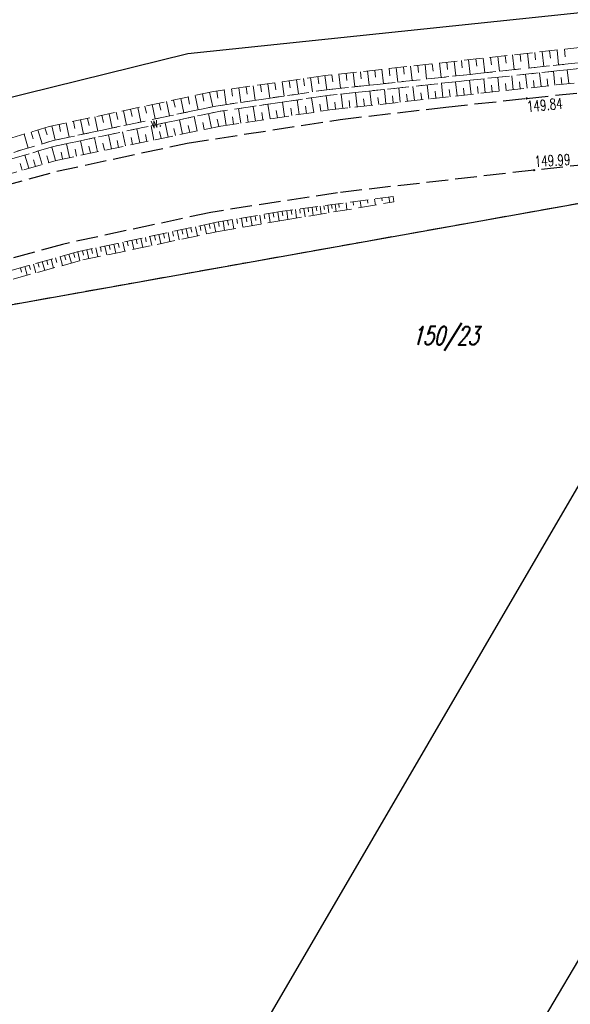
# Model space of a CAD drawing. Header units: metres. Extents: x 8430084 to 8437887, y 5768320 to 5771876.
# Tile 18 of 50: x 8433450 to 8433488, y 5770602 to 5770670. Entities that reach past the tile are written whole.
import ezdxf
from ezdxf.enums import TextEntityAlignment as Align

# ---------------------------------------------------------------- set-up
doc = ezdxf.new("R2010")
doc.units = ezdxf.units.M
doc.header["$MEASUREMENT"] = 0
for name, pattern in [('2_1', [0]), ('2_OTKJ', [2, 1.5, -0.5]), ('2_OTRK', [1.75, 1.25, -0.5]), ('2_OTRKG', [1.75, 1.25, -0.5]), ('2_OTWM', [1, 0.5, -0.5]), ('GDE', [0]), ('GUK', [2, 1.5, -0.5]), ('GUZ', [1, 0.5, -0.5])]:
    doc.linetypes.add(name, pattern=pattern)
doc.layers.get('0').update_dxf_attribs({"color": 250, "linetype": 'CONTINUOUS', "lineweight": 100})
for name, color, linetype, lineweight in [('Dzialki', 4, 'GDE', 30), ('Numery_dzialek', 4, 'CONTINUOUS', 30), ('OTK_L_0', 253, '2_OTKJ', 30), ('OTR_L_1', 252, '2_OTRK', 18), ('OTR_T_0', 253, 'CONTINUOUS', 18), ('OTW_E_T_2', 7, 'CONTINUOUS', 0), ('OTW_L_3', 7, 'CONTINUOUS', 18), ('Uzytki', 253, 'GUZ', 18)]:
    doc.layers.add(name, color=color, linetype=linetype, lineweight=lineweight)
doc.layers.add('Kontury', color=7, linetype='GUK', lineweight=18, true_color=0x008000)
doc.styles.get("Standard").update_dxf_attribs({"font": 'Simplex.SHX', "width": 0.75})

# ---------------------------------------------------------------- blocks, each defined once
blk = doc.blocks.new('2_OTRS')
at = {"color": 0, "linetype": 'Continuous'}
blk.add_circle((0, 0), 0.045, dxfattribs=at)

msp = doc.modelspace()

# ---------------------------------------------------------------- linework, layer by layer
at = {"layer": 'Dzialki'}
for p, q in [((8433461.35, 5770667.91), (8433508.67, 5770672.84)), ((8433434.03, 5770661.13), (8433461.35, 5770667.91)), ((8433482.04, 5770594.38), (8433521.62, 5770661.46)), ((8433501.06, 5770659.79), (8433377.53, 5770447.68)), ((8433445.1, 5770649.79), (8433501.06, 5770659.79))]:
    msp.add_line(p, q, dxfattribs=at)
at = {"layer": 'Kontury'}
msp.add_line((8433501.06, 5770659.79), (8433445.1, 5770649.79), dxfattribs=at)
at = {"layer": 'OTK_L_0', "linetype": '2_OTKJ'}
for p, q in [((8433484.78, 5770664.79), (8433534.49, 5770670.13)), ((8433535.02, 5770665.16), (8433485.31, 5770659.82)), ((8433479.19, 5770664.19), (8433484.78, 5770664.79)), ((8433471.88, 5770663.33), (8433479.19, 5770664.19)), ((8433461.29, 5770661.69), (8433471.88, 5770663.33)), ((8433452.28, 5770659.74), (8433461.29, 5770661.69)), ((8433444.58, 5770657.64), (8433452.28, 5770659.74)), ((8433485.31, 5770659.82), (8433471.71, 5770658.26)), ((8433471.71, 5770658.26), (8433462.94, 5770656.9)), ((8433462.94, 5770656.9), (8433452.67, 5770654.68)), ((8433452.67, 5770654.68), (8433445.44, 5770652.68))]:
    msp.add_line(p, q, dxfattribs=at)
at = {"layer": 'OTR_L_1', "linetype": '2_OTRKG'}
for p, q in [((8433504.32, 5770670.06), (8433470.84, 5770666.37)), ((8433471.17, 5770663.99), (8433504.58, 5770667.68)), ((8433470.84, 5770666.37), (8433463.13, 5770665.27)), ((8433463.13, 5770665.27), (8433451.75, 5770662.84)), ((8433463.63, 5770662.87), (8433471.17, 5770663.99)), ((8433451.75, 5770662.84), (8433437.49, 5770658.53)), ((8433452.23, 5770660.5), (8433463.63, 5770662.87)), ((8433438.24, 5770656.4), (8433452.23, 5770660.5)), ((8433475.55, 5770657.99), (8433467.89, 5770656.97)), ((8433467.89, 5770656.97), (8433463.32, 5770656.21)), ((8433463.32, 5770656.21), (8433453.69, 5770654.16)), ((8433453.69, 5770654.16), (8433444.02, 5770651.46))]:
    msp.add_line(p, q, dxfattribs=at)
at = {"layer": 'OTR_L_1', "linetype": '2_OTRK'}
for p, q in [((8433470.96, 5770665.39), (8433504.44, 5770668.98)), ((8433504.48, 5770668.58), (8433471.01, 5770664.99)), ((8433463.29, 5770664.26), (8433470.96, 5770665.39)), ((8433471.01, 5770664.99), (8433463.49, 5770663.89)), ((8433452.03, 5770661.87), (8433463.29, 5770664.26)), ((8433463.49, 5770663.89), (8433452.05, 5770661.46)), ((8433437.81, 5770657.61), (8433452.03, 5770661.87)), ((8433452.05, 5770661.46), (8433437.94, 5770657.24)), ((8433467.98, 5770656.35), (8433475.6, 5770657.62)), ((8433475.6, 5770657.62), (8433475.55, 5770657.99)), ((8433463.44, 5770655.57), (8433467.98, 5770656.35)), ((8433454.09, 5770653.6), (8433463.44, 5770655.57)), ((8433444.2, 5770650.89), (8433454.09, 5770653.6))]:
    msp.add_line(p, q, dxfattribs=at)
at = {"layer": 'OTR_L_1', "linetype": '2_1'}
for p, q in [((8433483.814, 5770667.8), (8433483.926, 5770666.78)), ((8433484.324, 5770667.856), (8433484.38, 5770667.346)), ((8433484.834, 5770667.912), (8433484.947, 5770666.89)), ((8433485.346, 5770667.969), (8433485.402, 5770667.457)), ((8433485.858, 5770668.025), (8433485.971, 5770667)), ((8433486.37, 5770668.082), (8433486.427, 5770667.568)), ((8433486.884, 5770668.138), (8433486.997, 5770667.11)), ((8433487.398, 5770668.195), (8433487.455, 5770667.68)), ((8433477.755, 5770667.132), (8433477.865, 5770666.13)), ((8433478.256, 5770667.187), (8433478.311, 5770666.686)), ((8433478.757, 5770667.243), (8433478.868, 5770666.238)), ((8433479.26, 5770667.298), (8433479.315, 5770666.795)), ((8433479.763, 5770667.353), (8433479.874, 5770666.346)), ((8433480.266, 5770667.409), (8433480.322, 5770666.904)), ((8433480.771, 5770667.465), (8433480.882, 5770666.454)), ((8433481.276, 5770667.52), (8433481.332, 5770667.014)), ((8433481.782, 5770667.576), (8433481.894, 5770666.562)), ((8433482.289, 5770667.632), (8433482.345, 5770667.124)), ((8433482.797, 5770667.688), (8433482.909, 5770666.671)), ((8433483.305, 5770667.744), (8433483.361, 5770667.235)), ((8433471.311, 5770666.422), (8433471.365, 5770665.931)), ((8433471.802, 5770666.476), (8433471.91, 5770665.492)), ((8433472.294, 5770666.53), (8433472.348, 5770666.037)), ((8433472.787, 5770666.585), (8433472.896, 5770665.598)), ((8433473.28, 5770666.639), (8433473.335, 5770666.145)), ((8433473.775, 5770666.693), (8433473.884, 5770665.703)), ((8433474.27, 5770666.748), (8433474.324, 5770666.252)), ((8433474.765, 5770666.803), (8433474.875, 5770665.81)), ((8433475.262, 5770666.857), (8433475.316, 5770666.36)), ((8433475.759, 5770666.912), (8433475.869, 5770665.916)), ((8433476.257, 5770666.967), (8433476.312, 5770666.468)), ((8433476.755, 5770667.022), (8433476.865, 5770666.023)), ((8433477.255, 5770667.077), (8433477.31, 5770666.577)), ((8433484.819, 5770665.497), (8433484.713, 5770666.46)), ((8433485.779, 5770665.604), (8433485.673, 5770666.563)), ((8433486.736, 5770665.709), (8433486.63, 5770666.665)), ((8433487.69, 5770665.815), (8433487.585, 5770666.768)), ((8433466.871, 5770665.804), (8433467.013, 5770664.808)), ((8433467.368, 5770665.875), (8433467.439, 5770665.378)), ((8433467.865, 5770665.946), (8433468.006, 5770664.955)), ((8433468.36, 5770666.016), (8433468.431, 5770665.522)), ((8433468.854, 5770666.087), (8433468.995, 5770665.101)), ((8433469.348, 5770666.157), (8433469.418, 5770665.665)), ((8433469.84, 5770666.227), (8433469.98, 5770665.246)), ((8433470.33, 5770666.297), (8433470.4, 5770665.808)), ((8433470.82, 5770666.367), (8433470.96, 5770665.39)), ((8433478.995, 5770664.854), (8433478.887, 5770665.835)), ((8433479.973, 5770664.962), (8433479.865, 5770665.94)), ((8433480.949, 5770665.07), (8433480.841, 5770666.044)), ((8433481.921, 5770665.177), (8433481.814, 5770666.149)), ((8433482.89, 5770665.284), (8433482.783, 5770666.253)), ((8433483.373, 5770665.338), (8433483.32, 5770665.821)), ((8433483.856, 5770665.391), (8433483.749, 5770666.356)), ((8433484.338, 5770665.444), (8433484.285, 5770665.926)), ((8433485.299, 5770665.551), (8433485.246, 5770666.031)), ((8433486.258, 5770665.656), (8433486.205, 5770666.135)), ((8433487.213, 5770665.762), (8433487.161, 5770666.239)), ((8433462.355, 5770665.104), (8433462.461, 5770664.606)), ((8433462.854, 5770665.211), (8433463.067, 5770664.213)), ((8433463.355, 5770665.302), (8433463.428, 5770664.797)), ((8433463.861, 5770665.374), (8433464.005, 5770664.365)), ((8433464.366, 5770665.446), (8433464.437, 5770664.943)), ((8433464.869, 5770665.518), (8433465.012, 5770664.514)), ((8433465.371, 5770665.59), (8433465.443, 5770665.089)), ((8433465.872, 5770665.661), (8433466.015, 5770664.661)), ((8433466.372, 5770665.733), (8433466.443, 5770665.234)), ((8433472.06, 5770664.088), (8433471.949, 5770665.091)), ((8433473.06, 5770664.199), (8433472.95, 5770665.198)), ((8433474.057, 5770664.309), (8433473.947, 5770665.305)), ((8433475.051, 5770664.419), (8433474.941, 5770665.412)), ((8433476.042, 5770664.528), (8433475.932, 5770665.518)), ((8433476.536, 5770664.583), (8433476.481, 5770665.077)), ((8433477.029, 5770664.637), (8433476.92, 5770665.624)), ((8433477.522, 5770664.692), (8433477.468, 5770665.184)), ((8433478.014, 5770664.746), (8433477.905, 5770665.73)), ((8433478.505, 5770664.8), (8433478.451, 5770665.291)), ((8433479.485, 5770664.908), (8433479.431, 5770665.398)), ((8433480.461, 5770665.016), (8433480.408, 5770665.504)), ((8433481.435, 5770665.124), (8433481.381, 5770665.61)), ((8433482.406, 5770665.231), (8433482.352, 5770665.716)), ((8433459.368, 5770664.467), (8433459.474, 5770663.97)), ((8433459.865, 5770664.573), (8433460.077, 5770663.578)), ((8433460.362, 5770664.679), (8433460.468, 5770664.181)), ((8433460.86, 5770664.785), (8433461.073, 5770663.789)), ((8433461.358, 5770664.892), (8433461.464, 5770664.393)), ((8433461.856, 5770664.998), (8433462.069, 5770664.001)), ((8433467.034, 5770663.376), (8433466.884, 5770664.386)), ((8433468.043, 5770663.526), (8433467.894, 5770664.534)), ((8433469.05, 5770663.675), (8433468.901, 5770664.681)), ((8433470.055, 5770663.824), (8433469.906, 5770664.828)), ((8433470.557, 5770663.899), (8433470.482, 5770664.4)), ((8433471.057, 5770663.973), (8433470.909, 5770664.975)), ((8433471.559, 5770664.033), (8433471.503, 5770664.535)), ((8433472.561, 5770664.144), (8433472.505, 5770664.644)), ((8433473.559, 5770664.254), (8433473.504, 5770664.753)), ((8433474.554, 5770664.364), (8433474.5, 5770664.861)), ((8433475.547, 5770664.473), (8433475.492, 5770664.969)), ((8433455.897, 5770663.726), (8433456.108, 5770662.736)), ((8433456.392, 5770663.831), (8433456.498, 5770663.336)), ((8433456.887, 5770663.937), (8433457.099, 5770662.946)), ((8433457.383, 5770664.043), (8433457.489, 5770663.547)), ((8433457.878, 5770664.149), (8433458.09, 5770663.156)), ((8433458.375, 5770664.255), (8433458.481, 5770663.758)), ((8433458.871, 5770664.361), (8433459.083, 5770663.367)), ((8433462.984, 5770662.736), (8433462.775, 5770663.738)), ((8433463.993, 5770662.924), (8433463.842, 5770663.942)), ((8433465.009, 5770663.075), (8433464.859, 5770664.09)), ((8433466.023, 5770663.225), (8433465.872, 5770664.239)), ((8433466.529, 5770663.301), (8433466.454, 5770663.807)), ((8433467.539, 5770663.451), (8433467.464, 5770663.956)), ((8433468.547, 5770663.6), (8433468.472, 5770664.104)), ((8433469.553, 5770663.75), (8433469.478, 5770664.252)), ((8433452.934, 5770663.093), (8433453.144, 5770662.107)), ((8433453.427, 5770663.198), (8433453.532, 5770662.705)), ((8433453.92, 5770663.303), (8433454.131, 5770662.316)), ((8433454.414, 5770663.409), (8433454.519, 5770662.915)), ((8433454.908, 5770663.514), (8433455.119, 5770662.526)), ((8433455.402, 5770663.62), (8433455.508, 5770663.125)), ((8433459.992, 5770662.114), (8433459.787, 5770663.103)), ((8433460.985, 5770662.32), (8433460.779, 5770663.314)), ((8433461.982, 5770662.527), (8433461.775, 5770663.526)), ((8433462.483, 5770662.631), (8433462.379, 5770663.132)), ((8433463.486, 5770662.84), (8433463.382, 5770663.342)), ((8433464.502, 5770662.999), (8433464.426, 5770663.508)), ((8433465.516, 5770663.15), (8433465.441, 5770663.657)), ((8433450.497, 5770662.461), (8433450.643, 5770661.98)), ((8433450.979, 5770662.607), (8433451.271, 5770661.642)), ((8433451.461, 5770662.753), (8433451.607, 5770662.27)), ((8433451.948, 5770662.882), (8433452.159, 5770661.897)), ((8433452.441, 5770662.988), (8433452.546, 5770662.495)), ((8433457.04, 5770661.5), (8433456.837, 5770662.477)), ((8433458.02, 5770661.704), (8433457.816, 5770662.685)), ((8433459.004, 5770661.908), (8433458.799, 5770662.894)), ((8433459.498, 5770662.011), (8433459.395, 5770662.505)), ((8433460.488, 5770662.217), (8433460.385, 5770662.713)), ((8433461.483, 5770662.424), (8433461.38, 5770662.922)), ((8433450.016, 5770662.316), (8433450.307, 5770661.354)), ((8433453.162, 5770660.694), (8433452.962, 5770661.654)), ((8433454.125, 5770660.894), (8433453.924, 5770661.858)), ((8433455.092, 5770661.095), (8433454.891, 5770662.063)), ((8433455.578, 5770661.196), (8433455.477, 5770661.681)), ((8433456.064, 5770661.297), (8433455.862, 5770662.27)), ((8433456.551, 5770661.398), (8433456.45, 5770661.886)), ((8433457.529, 5770661.602), (8433457.427, 5770662.091)), ((8433458.511, 5770661.806), (8433458.409, 5770662.297)), ((8433451.273, 5770660.219), (8433451.001, 5770661.146)), ((8433452.203, 5770660.492), (8433451.93, 5770661.424)), ((8433452.682, 5770660.594), (8433452.582, 5770661.073)), ((8433453.643, 5770660.794), (8433453.543, 5770661.275)), ((8433454.608, 5770660.994), (8433454.508, 5770661.478)), ((8433450.347, 5770659.948), (8433450.077, 5770660.87)), ((8433450.809, 5770660.084), (8433450.674, 5770660.546)), ((8433451.737, 5770660.356), (8433451.601, 5770660.82)), ((8433449.886, 5770659.813), (8433449.751, 5770660.273)), ((8433472.782, 5770657.621), (8433472.813, 5770657.391)), ((8433473.278, 5770657.687), (8433473.337, 5770657.243)), ((8433473.774, 5770657.753), (8433473.802, 5770657.539)), ((8433474.269, 5770657.819), (8433474.324, 5770657.407)), ((8433474.765, 5770657.885), (8433474.791, 5770657.688)), ((8433475.261, 5770657.951), (8433475.311, 5770657.572)), ((8433467.564, 5770656.916), (8433467.667, 5770656.296)), ((8433467.874, 5770656.967), (8433467.925, 5770656.658)), ((8433468.184, 5770657.009), (8433468.266, 5770656.398)), ((8433468.49, 5770657.05), (8433468.53, 5770656.749)), ((8433468.791, 5770657.09), (8433468.87, 5770656.498)), ((8433469.087, 5770657.129), (8433469.126, 5770656.838)), ((8433469.378, 5770657.168), (8433469.454, 5770656.596)), ((8433469.664, 5770657.206), (8433469.702, 5770656.925)), ((8433469.946, 5770657.244), (8433470.019, 5770656.69)), ((8433470.222, 5770657.281), (8433470.259, 5770657.008)), ((8433470.495, 5770657.317), (8433470.566, 5770656.781)), ((8433470.763, 5770657.353), (8433470.798, 5770657.089)), ((8433471.026, 5770657.388), (8433471.095, 5770656.869)), ((8433471.285, 5770657.422), (8433471.319, 5770657.167)), ((8433471.54, 5770657.456), (8433471.607, 5770656.955)), ((8433471.791, 5770657.489), (8433471.824, 5770657.243)), ((8433472.287, 5770657.555), (8433472.35, 5770657.078)), ((8433463.461, 5770656.233), (8433463.514, 5770655.913)), ((8433463.781, 5770656.287), (8433463.888, 5770655.647)), ((8433464.101, 5770656.34), (8433464.154, 5770656.021)), ((8433464.42, 5770656.393), (8433464.526, 5770655.757)), ((8433464.739, 5770656.446), (8433464.791, 5770656.129)), ((8433465.056, 5770656.499), (8433465.161, 5770655.866)), ((8433465.372, 5770656.551), (8433465.425, 5770656.236)), ((8433465.688, 5770656.604), (8433465.793, 5770655.974)), ((8433466.003, 5770656.656), (8433466.055, 5770656.342)), ((8433466.317, 5770656.708), (8433466.421, 5770656.082)), ((8433466.63, 5770656.76), (8433466.682, 5770656.448)), ((8433466.942, 5770656.812), (8433467.046, 5770656.189)), ((8433467.254, 5770656.864), (8433467.305, 5770656.554)), ((8433460.293, 5770655.566), (8433460.36, 5770655.25)), ((8433460.608, 5770655.633), (8433460.742, 5770655.002)), ((8433460.923, 5770655.7), (8433460.991, 5770655.384)), ((8433461.239, 5770655.767), (8433461.374, 5770655.135)), ((8433461.555, 5770655.834), (8433461.623, 5770655.518)), ((8433461.872, 5770655.902), (8433462.007, 5770655.268)), ((8433462.189, 5770655.969), (8433462.256, 5770655.652)), ((8433462.506, 5770656.037), (8433462.641, 5770655.402)), ((8433462.824, 5770656.104), (8433462.891, 5770655.786)), ((8433463.141, 5770656.172), (8433463.277, 5770655.536)), ((8433456.847, 5770654.832), (8433456.98, 5770654.209)), ((8433457.159, 5770654.898), (8433457.225, 5770654.586)), ((8433457.471, 5770654.965), (8433457.604, 5770654.34)), ((8433457.783, 5770655.031), (8433457.849, 5770654.719)), ((8433458.095, 5770655.098), (8433458.229, 5770654.472)), ((8433458.408, 5770655.164), (8433458.475, 5770654.851)), ((8433458.722, 5770655.231), (8433458.855, 5770654.604)), ((8433459.035, 5770655.298), (8433459.102, 5770654.984)), ((8433459.349, 5770655.365), (8433459.483, 5770654.736)), ((8433459.663, 5770655.432), (8433459.73, 5770655.117)), ((8433459.978, 5770655.499), (8433460.112, 5770654.869)), ((8433453.742, 5770654.171), (8433453.876, 5770653.541)), ((8433454.057, 5770654.238), (8433454.123, 5770653.929)), ((8433454.366, 5770654.304), (8433454.497, 5770653.686)), ((8433454.675, 5770654.37), (8433454.741, 5770654.06)), ((8433454.984, 5770654.436), (8433455.116, 5770653.816)), ((8433455.294, 5770654.501), (8433455.36, 5770654.191)), ((8433455.604, 5770654.567), (8433455.736, 5770653.947)), ((8433455.914, 5770654.633), (8433455.98, 5770654.323)), ((8433456.225, 5770654.7), (8433456.357, 5770654.078)), ((8433456.536, 5770654.766), (8433456.602, 5770654.455)), ((8433451.279, 5770653.487), (8433451.45, 5770652.877)), ((8433451.584, 5770653.572), (8433451.67, 5770653.266)), ((8433451.89, 5770653.658), (8433452.062, 5770653.044)), ((8433452.197, 5770653.743), (8433452.283, 5770653.436)), ((8433452.504, 5770653.829), (8433452.677, 5770653.213)), ((8433452.813, 5770653.915), (8433452.899, 5770653.606)), ((8433453.122, 5770654.001), (8433453.294, 5770653.382)), ((8433453.431, 5770654.088), (8433453.518, 5770653.777)), ((8433449.764, 5770653.064), (8433449.849, 5770652.762)), ((8433450.066, 5770653.148), (8433450.235, 5770652.544)), ((8433450.368, 5770653.232), (8433450.453, 5770652.93)), ((8433450.671, 5770653.317), (8433450.841, 5770652.71)), ((8433450.975, 5770653.402), (8433451.06, 5770653.097))]:
    msp.add_line(p, q, dxfattribs=at)
at = {"layer": 'OTW_L_3', "linetype": '2_OTWM'}
for p, q in [((8433470.96, 5770665.39), (8433504.44, 5770668.98)), ((8433504.48, 5770668.58), (8433471.01, 5770664.99)), ((8433463.29, 5770664.26), (8433470.96, 5770665.39)), ((8433471.01, 5770664.99), (8433463.49, 5770663.89)), ((8433452.03, 5770661.87), (8433463.29, 5770664.26)), ((8433463.49, 5770663.89), (8433452.05, 5770661.46)), ((8433437.81, 5770657.61), (8433452.03, 5770661.87)), ((8433452.05, 5770661.46), (8433437.94, 5770657.24))]:
    msp.add_line(p, q, dxfattribs=at)
at = {"layer": 'Uzytki'}
msp.add_line((8433501.06, 5770659.79), (8433445.1, 5770649.79), dxfattribs=at)

# ---------------------------------------------------------------- block references
at = {"layer": 'OTR_T_0'}
for p in [(8433484.78, 5770664.79), (8433485.31, 5770659.82)]:
    msp.add_blockref('2_OTRS', p, dxfattribs=at)

# ---------------------------------------------------------------- texts
at = {"layer": 'Numery_dzialek', "oblique": 15, "width": 0.7}
msp.add_text('150/23', height=1.26, dxfattribs=at).set_placement((8433479.153, 5770648.276), align=Align.MIDDLE)
at = {"layer": 'OTR_T_0', "lineweight": 9, "width": 0.7}
for s, rotation, p in [('149.84', 5.67301, (8433484.806, 5770664.215)), ('149.99', 3.57633, (8433485.336, 5770660.414))]:
    msp.add_text(s, height=0.75, rotation=rotation, dxfattribs=at).set_placement(p, align=Align.MIDDLE_LEFT)
at = {"layer": 'OTW_E_T_2', "lineweight": 9, "width": 0.7}
msp.add_text('w.', height=0.75, rotation=13.32454, dxfattribs=at).set_placement((8433459.13, 5770663.149), align=Align.MIDDLE)

doc.saveas('drawing.dxf')
